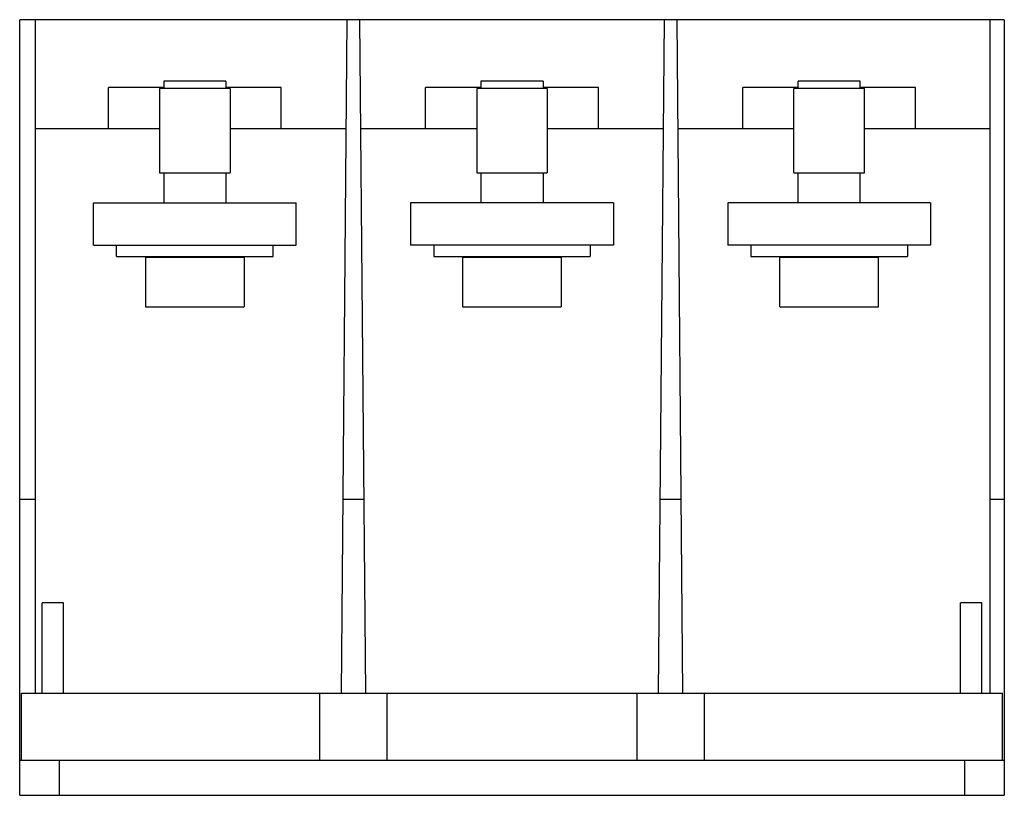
# Model space of a CAD drawing. Header units: millimetres. Extents: x 19 to 158, y 70 to 180.
import ezdxf

# ---------------------------------------------------------------- set-up
doc = ezdxf.new("R2010")
doc.units = ezdxf.units.MM
doc.header["$LTSCALE"] = 16.279879
doc.layers.get('0').update_dxf_attribs({"linetype": 'CONTINUOUS'})

msp = doc.modelspace()

# ---------------------------------------------------------------- linework, layer by layer
at = {"color": 7}
for p, q in [((18.75, 70.49), (18.75, 180.49)), ((158.45, 180.49), (18.75, 180.49)), ((21, 84.99), (21, 180.49)), ((64.4, 84.99), (65.23, 180.49)), ((66.97, 180.49), (67.81, 84.99)), ((109.4, 84.99), (110.23, 180.49)), ((111.97, 180.49), (112.81, 84.99)), ((156.45, 84.99), (156.45, 180.49)), ((158.45, 180.49), (158.45, 70.49)), ((31.33, 164.99), (31.33, 170.89)), ((39.2, 170.89), (31.33, 170.89)), ((38.6, 170.75), (38.6, 158.75)), ((48.6, 170.75), (38.6, 170.75)), ((39.2, 171.75), (39.2, 170.75)), ((48, 171.75), (39.2, 171.75)), ((48, 171.75), (48, 170.75)), ((55.87, 170.89), (48, 170.89)), ((48.6, 170.75), (48.6, 158.75)), ((55.87, 164.99), (55.87, 170.89)), ((76.33, 164.99), (76.33, 170.89)), ((84.2, 170.89), (76.33, 170.89)), ((83.6, 170.75), (83.6, 158.75)), ((93.6, 170.75), (83.6, 170.75)), ((84.2, 171.75), (84.2, 170.75)), ((93, 171.75), (84.2, 171.75)), ((93, 171.75), (93, 170.75)), ((100.87, 170.89), (93, 170.89)), ((93.6, 170.75), (93.6, 158.75)), ((100.87, 164.99), (100.87, 170.89)), ((121.33, 164.99), (121.33, 170.89)), ((129.2, 170.89), (121.33, 170.89)), ((128.6, 158.75), (128.6, 170.75)), ((138.6, 170.75), (128.6, 170.75)), ((129.2, 170.75), (129.2, 171.75)), ((138, 171.75), (129.2, 171.75)), ((138, 170.75), (138, 171.75)), ((145.87, 170.89), (138, 170.89)), ((138.6, 158.75), (138.6, 170.75)), ((145.87, 164.99), (145.87, 170.89)), ((38.6, 164.99), (21, 164.99)), ((65.09, 164.99), (48.6, 164.99)), ((83.6, 164.99), (67.11, 164.99)), ((110.09, 164.99), (93.6, 164.99)), ((128.6, 164.99), (112.11, 164.99)), ((156.45, 164.99), (138.6, 164.99)), ((38.6, 158.75), (48.6, 158.75)), ((39.2, 158.75), (39.2, 154.49)), ((48, 158.75), (48, 154.49)), ((83.6, 158.75), (93.6, 158.75)), ((84.2, 158.75), (84.2, 154.49)), ((93, 158.75), (93, 154.49)), ((128.6, 158.75), (138.6, 158.75)), ((129.2, 154.49), (129.2, 158.75)), ((138, 154.49), (138, 158.75)), ((29.2, 148.49), (29.2, 154.49)), ((29.2, 154.49), (58, 154.49)), ((58, 148.49), (58, 154.49)), ((74.2, 154.49), (74.2, 148.49)), ((103, 154.49), (74.2, 154.49)), ((103, 154.49), (103, 148.49)), ((148, 154.49), (119.2, 154.49)), ((119.2, 154.49), (119.2, 148.49)), ((148, 154.49), (148, 148.49)), ((29.2, 148.49), (58, 148.49)), ((32.49, 146.89), (32.49, 148.49)), ((54.71, 146.89), (54.71, 148.49)), ((103, 148.49), (74.2, 148.49)), ((77.49, 148.49), (77.49, 146.89)), ((99.71, 148.49), (99.71, 146.89)), ((148, 148.49), (119.2, 148.49)), ((122.49, 148.49), (122.49, 146.89)), ((144.71, 148.49), (144.71, 146.89)), ((32.49, 146.89), (54.71, 146.89)), ((36.6, 146.75), (36.6, 139.75)), ((50.6, 146.75), (36.6, 146.75)), ((39.2, 146.89), (39.2, 146.75)), ((48, 146.89), (48, 146.75)), ((50.6, 146.75), (50.6, 139.75)), ((77.49, 146.89), (99.71, 146.89)), ((81.6, 146.75), (81.6, 139.75)), ((95.6, 146.75), (81.6, 146.75)), ((84.2, 146.89), (84.2, 146.75)), ((93, 146.89), (93, 146.75)), ((95.6, 146.75), (95.6, 139.75)), ((122.49, 146.89), (144.71, 146.89)), ((140.6, 146.75), (126.6, 146.75)), ((126.6, 139.75), (126.6, 146.75)), ((129.2, 146.75), (129.2, 146.89)), ((138, 146.75), (138, 146.89)), ((140.6, 139.75), (140.6, 146.75)), ((36.6, 139.75), (50.6, 139.75)), ((81.6, 139.75), (95.6, 139.75)), ((126.6, 139.75), (140.6, 139.75)), ((18.75, 112.49), (21, 112.49)), ((64.64, 112.49), (67.57, 112.49)), ((109.64, 112.49), (112.57, 112.49)), ((156.45, 112.49), (158.45, 112.49)), ((21.93, 84.99), (21.93, 97.79)), ((24.97, 97.79), (21.93, 97.79)), ((24.97, 84.99), (24.97, 97.79)), ((155.27, 97.79), (152.23, 97.79)), ((152.23, 84.99), (152.23, 97.79)), ((155.27, 84.99), (155.27, 97.79)), ((19, 75.49), (19, 84.99)), ((19, 84.99), (158.2, 84.99)), ((61.35, 75.49), (61.35, 84.99)), ((70.85, 84.99), (70.85, 75.49)), ((106.35, 75.49), (106.35, 84.99)), ((115.85, 84.99), (115.85, 75.49)), ((158.2, 75.49), (158.2, 84.99)), ((18.75, 75.49), (158.45, 75.49)), ((24.34, 75.49), (24.34, 70.49)), ((152.86, 70.49), (152.86, 75.49)), ((18.75, 70.49), (158.45, 70.49))]:
    msp.add_line(p, q, dxfattribs=at)

doc.saveas('drawing.dxf')
